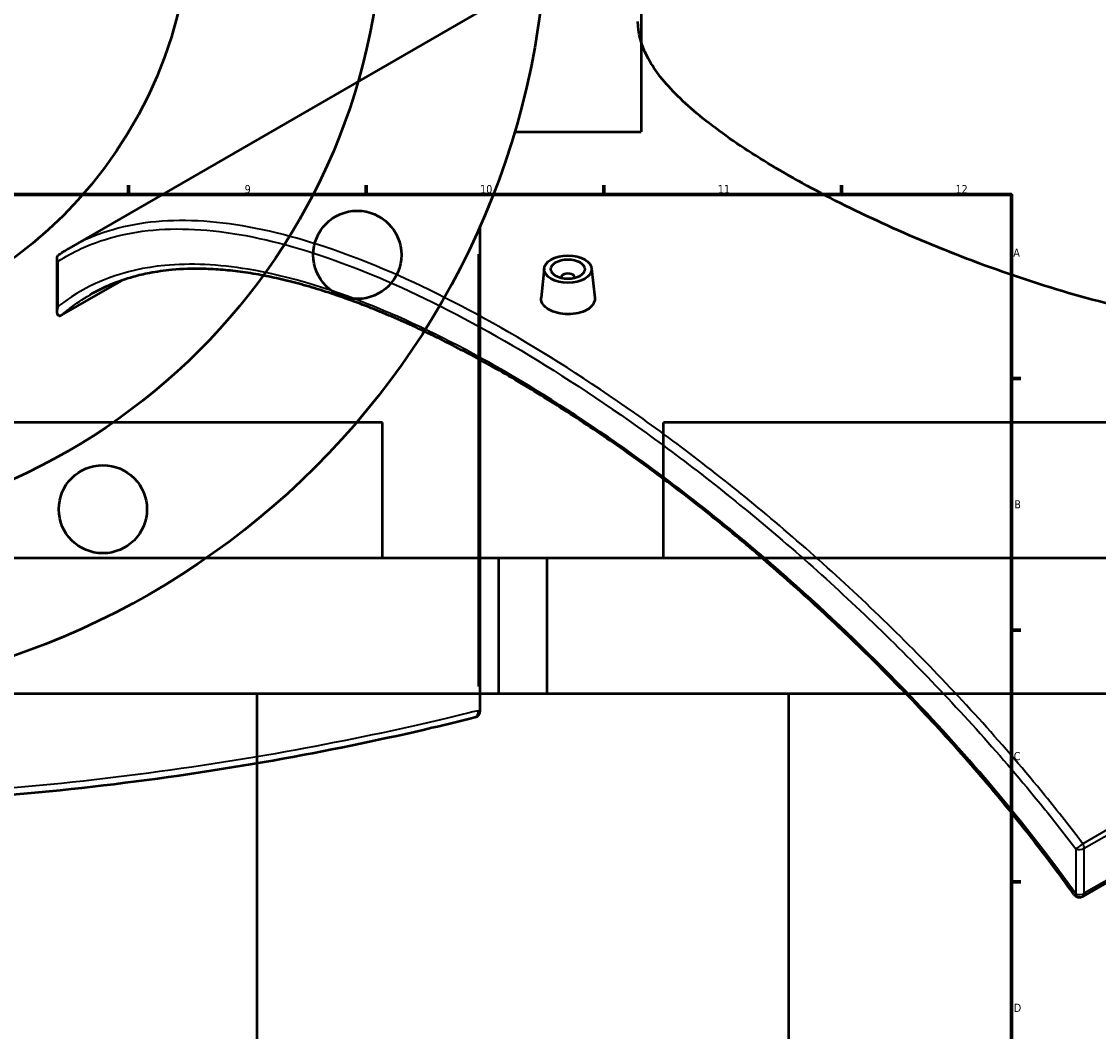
# Model space of a CAD drawing. Header units: millimetres. Extents: x -634 to 1178, y -305 to 960.
# Tile 10 of 12: x 529 to 847, y 327 to 625. Entities that reach past the tile are written whole.
import ezdxf

# ---------------------------------------------------------------- set-up
doc = ezdxf.new("R2010")
doc.units = ezdxf.units.MM
for name, color, linetype, lineweight in [('Border (ANSI)', 7, 'Continuous', 70), ('Dimension (ANSI)', 7, 'Continuous', 25), ('Visible (ANSI)', 7, 'Continuous', 50), ('Visible Narrow (ANSI)', 7, 'Continuous', 35)]:
    doc.layers.add(name, color=color, linetype=linetype, lineweight=lineweight)
doc.styles.add('Note Text (ANSI)', font='tahoma.ttf')
doc.dimstyles.new('Default - mm (ANSI)', dxfattribs={"dimtxt": 2.4, "dimasz": 2.5, "dimexe": 3.175, "dimexo": 1.6002, "dimgap": 0.8, "dimtad": 0, "dimtoh": 1, "dimdec": 0, "dimrnd": 1e-08, "dimzin": 4, "dimdsep": 46, "dimtxsty": 'Note Text (ANSI)', "dimcen": 0.09, "dimdle": 10, "dimclrd": 256, "dimclre": 256, "dimclrt": 5, "dimadec": 1, "dimazin": 1, "dimtfac": 1.27, "dimtofl": 0, "dimtmove": 0, "dimatfit": 3, "dimfxl": 1, "dimtolj": 1, "dimtzin": 4, "dimlwd": -1, "dimlwe": -1, "dimarcsym": 0})

# ---------------------------------------------------------------- blocks, each defined once
blk = doc.blocks.new('Borders Default Border')
at = {"layer": 'Border (ANSI)'}
for p, q in [((560.67, 574), (560.67, 576.8)), ((630.75, 574), (630.75, 576.8)), ((700.83, 574), (700.83, 576.8)), ((770.92, 574), (770.92, 576.8)), ((821, 519.75), (823.8, 519.75)), ((821, 445.5), (823.8, 445.5)), ((821, 371.25), (823.8, 371.25))]:
    blk.add_line(p, q, dxfattribs=at)
at = {"layer": 'Border (ANSI)', "flags": 128}
blk.add_lwpolyline([(20, 20), (20, 574), (821, 574), (821, 20), (20, 20)], dxfattribs=at)
at = {"layer": 'Border (ANSI)', "color": 5, "true_color": 0x0000ff, "char_height": 2.4, "attachment_point": 7, "style": 'Note Text (ANSI)'}
for s, insert in [('9', (594.92, 574.35)), ('10', (664.35, 574.35)), ('11', (734.43, 574.4)), ('12', (804.52, 574.4)), ('A', (821.58, 555.68)), ('B', (821.87, 481.43)), ('C', (821.71, 407.13)), ('D', (821.72, 332.93))]:
    blk.add_mtext(s, dxfattribs=dict(at, insert=insert))
blk = doc.blocks.new('*D8')
at = {"layer": 'Defpoints', "color": 0, "transparency": 16777216}
for p in [(320.29, 852.46), (580.93, 464.96)]:
    blk.add_point(p, dxfattribs=at)
at = {"layer": 'Dimension (ANSI)', "transparency": 16777216}
for p, q in [((337.35, 827.1), (321.68, 850.39)), ((334.18, 827.1), (337.35, 827.1))]:
    blk.add_line(p, q, dxfattribs=at)
blk.add_solid([(322.03, 850.62), (321.34, 850.16), (320.29, 852.46)], dxfattribs=at)
at = {"layer": 'Dimension (ANSI)', "color": 5, "transparency": 16777216, "insert": (325.62, 828.39), "char_height": 2.4, "attachment_point": 1, "style": 'Note Text (ANSI)'}
blk.add_mtext('\\A1;∅467', dxfattribs=at)

msp = doc.modelspace()

# ---------------------------------------------------------------- linework, layer by layer
at = {"layer": 'Visible (ANSI)'}
for p, q in [((711.86, 724.96), (711.86, 592.46)), ((710.89, 655.01), (543.05, 558.11)), ((674.51, 592.46), (711.86, 592.46)), ((664.36, 421.77), (664.36, 564.73)), ((539.61, 539.42), (539.61, 555.23)), ((683.25, 552.23), (682.32, 543.56)), ((688.24, 549.53), (688.24, 549.33)), ((692.24, 549.53), (692.24, 549.33)), ((697.23, 552.23), (698.16, 543.57)), ((558.5, 548.59), (540.83, 538.39)), ((635.61, 506.78), (265.61, 506.78)), ((635.61, 466.78), (635.61, 506.78)), ((1088.38, 506.78), (718.38, 506.78)), ((718.38, 466.78), (718.38, 506.78)), ((684.11, 466.78), (217.11, 466.78)), ((1136.88, 466.78), (669.88, 466.78)), ((669.88, 426.78), (669.88, 466.78)), ((684.11, 426.78), (684.11, 466.78)), ((962.77, 436.66), (842.07, 366.98)), ((684.11, 426.78), (217.11, 426.78)), ((598.61, 206.97), (598.61, 426.78)), ((1136.88, 426.78), (669.88, 426.78)), ((755.38, 246.78), (755.38, 426.78))]:
    msp.add_line(p, q, dxfattribs=at)
for centre, radius in [((450.61, 658.71), 233.5), ((450.61, 658.71), 185), ((450.61, 658.71), 128.5), ((628.14, 556.21), 13), ((553.11, 481.18), 13)]:
    msp.add_circle(centre, radius, dxfattribs=at)
for centre, start, end in [((662.36, 421.77), 284.0323, 0), ((841.07, 368.71), 215.5996, 300)]:
    msp.add_arc(centre, 2, start, end, dxfattribs=at)
for major_axis in [(-7, 0), (5, 0)]:
    msp.add_ellipse((690.24, 551.98), major_axis=major_axis, ratio=0.57735, dxfattribs=at)
msp.add_ellipse((690.24, 549.53), major_axis=(-2, 0), ratio=0.57735, start_param=2.963882, end_param=6.460896, dxfattribs=at)
for points, knots in [([(963.54, 547.76), (960.18, 545.82), (956.61, 544.06), (949.12, 540.95), (945.19, 539.6), (932.94, 536.2), (924.16, 534.82), (905.94, 533.74), (896.49, 534.04), (877.55, 535.96), (868.06, 537.57), (849.74, 541.58), (840.25, 544.13), (821.3, 550.07), (811.84, 553.45), (793.6, 560.7), (784.81, 564.57), (768.47, 572.42), (760.93, 576.4), (747.54, 584.13), (741.3, 588.11), (730.38, 595.99), (725.7, 599.91), (718.22, 607.51), (715.41, 611.2), (711.75, 618.32), (710.89, 621.75), (710.89, 625.02)], [0, 0, 0, 0, 1.42444, 1.42444, 2.848881, 2.848881, 5.697761, 5.697761, 8.546642, 8.546642, 11.395523, 11.395523, 14.236516, 14.236516, 17.07751, 17.07751, 19.918503, 19.918503, 22.759497, 22.759497, 25.60049, 25.60049, 28.441483, 28.441483, 31.282477, 31.282477, 34.12347, 34.12347, 34.12347, 34.12347]), ([(539.9, 554.3), (539.9, 554.3), (539.9, 554.3), (539.8, 554.46), (539.72, 554.63), (539.63, 554.97), (539.61, 555.14), (539.63, 555.52), (539.68, 555.72), (539.89, 556.08), (540.03, 556.23), (540.2, 556.35)], [-0.2780774, -0.2780774, -0.2780774, -0.2780774, -0.2773948, -0.2773948, -0.2150968, -0.2150968, -0.1535012, -0.1535012, -0.0741462, -0.0741462, 0, 0, 0, 0]), ([(540.23, 556.37), (540.41, 556.5), (540.6, 556.62), (540.97, 556.85), (541.16, 556.97), (541.53, 557.2), (541.72, 557.32), (542.1, 557.55), (542.28, 557.66), (542.66, 557.89), (542.85, 558), (543.05, 558.11)], [2.0295875, 2.0295875, 2.0295875, 2.0295875, 2.1780962, 2.1780962, 2.3266049, 2.3266049, 2.4751135, 2.4751135, 2.6236222, 2.6236222, 2.7721309, 2.7721309, 2.7721309, 2.7721309]), ([(839.45, 367.55), (837.24, 370.63), (834.99, 373.69), (830.41, 379.78), (828.08, 382.81), (823.35, 388.82), (820.94, 391.8), (816.07, 397.71), (813.6, 400.64), (808.6, 406.44), (806.08, 409.31), (800.98, 415), (798.41, 417.81), (793.22, 423.36), (790.6, 426.11), (785.34, 431.52), (782.7, 434.2), (777.38, 439.46), (774.71, 442.06), (769.36, 447.18), (766.67, 449.7), (761.29, 454.65), (758.59, 457.09), (753.19, 461.88), (750.49, 464.23), (745.09, 468.86), (742.39, 471.13), (737, 475.58), (734.31, 477.76), (728.93, 482.04), (726.25, 484.13), (720.9, 488.23), (718.23, 490.24), (712.92, 494.16), (710.27, 496.08), (705, 499.82), (702.37, 501.65), (697.15, 505.21), (694.55, 506.94), (689.37, 510.32), (686.8, 511.96), (681.69, 515.16), (679.14, 516.71), (674.09, 519.72), (671.58, 521.18), (666.6, 524), (664.12, 525.37), (659.21, 528), (656.77, 529.27), (651.93, 531.71), (649.53, 532.88), (644.77, 535.13), (642.41, 536.2), (637.73, 538.25), (635.41, 539.23), (630.82, 541.08), (628.55, 541.95), (624.05, 543.6), (621.83, 544.37), (617.42, 545.8), (615.24, 546.47), (610.94, 547.69), (608.81, 548.25), (604.61, 549.26), (602.53, 549.7), (598.44, 550.49), (596.42, 550.82), (592.43, 551.38), (590.47, 551.6), (586.61, 551.93), (584.71, 552.03), (579.61, 552.15), (576.47, 552.05), (571.17, 551.55), (568.96, 551.24), (565.21, 550.51), (563.64, 550.14), (559.8, 549.08), (557.58, 548.32), (553.29, 546.53), (551.22, 545.51), (549.23, 544.36)], [7.986794, 7.986794, 7.986794, 7.986794, 9.141302, 9.141302, 10.296859, 10.296859, 11.452237, 11.452237, 12.606227, 12.606227, 13.757683, 13.757683, 14.905572, 14.905572, 16.048993, 16.048993, 17.187195, 17.187195, 18.319586, 18.319586, 19.445737, 19.445737, 20.565381, 20.565381, 21.678405, 21.678405, 22.784843, 22.784843, 23.88487, 23.88487, 24.978807, 24.978807, 26.067102, 26.067102, 27.150315, 27.150315, 28.229089, 28.229089, 29.304134, 29.304134, 30.376205, 30.376205, 31.446086, 31.446086, 32.514574, 32.514574, 33.582467, 33.582467, 34.650558, 34.650558, 35.719644, 35.719644, 36.79051, 36.79051, 37.863929, 37.863929, 38.940649, 38.940649, 40.021393, 40.021393, 41.106863, 41.106863, 42.197745, 42.197745, 43.294729, 43.294729, 44.398532, 44.398532, 45.509949, 45.509949, 46.622086, 46.622086, 48.568326, 48.568326, 50.028006, 50.028006, 51.122765, 51.122765, 52.764905, 52.764905, 54.407045, 54.407045, 54.407045, 54.407045]), ([(695.85, 539.99), (695.15, 539.59), (694.26, 539.24), (692.3, 538.79), (691.24, 538.69), (689.25, 538.71), (688.18, 538.84), (686.23, 539.32), (685.34, 539.68), (683.93, 540.49), (683.32, 541), (682.51, 542.11), (682.31, 542.72), (682.31, 543.37), (682.31, 543.46), (682.32, 543.56)], [0, 0, 0, 0, 0.298845, 0.298845, 0.597691, 0.597691, 0.896456, 0.896456, 1.195221, 1.195221, 1.493986, 1.493986, 1.792752, 1.792752, 1.841183, 1.841183, 1.841183, 1.841183]), ([(698.16, 543.57), (698.17, 543.47), (698.17, 543.37), (698.17, 542.69), (697.97, 542.07), (697.17, 540.92), (696.56, 540.4), (695.85, 539.99)], [4.1344068, 4.1344068, 4.1344068, 4.1344068, 4.1831939, 4.1831939, 4.4820393, 4.4820393, 4.7808848, 4.7808848, 4.7808848, 4.7808848]), ([(540.2, 538.26), (540.1, 538.28), (540.02, 538.32), (539.83, 538.47), (539.75, 538.62), (539.54, 539.32), (539.61, 540.11), (539.9, 541), (539.9, 541.01), (539.9, 541.01)], [-0.7328336, -0.7328336, -0.7328336, -0.7328336, -0.6359721, -0.6359721, -0.4579812, -0.4579812, 0, 0, 0.001756, 0.001756, 0.001756, 0.001756]), ([(540.2, 538.26), (540.24, 538.26), (540.29, 538.25), (540.42, 538.25), (540.5, 538.26), (540.66, 538.31), (540.75, 538.34), (540.83, 538.39)], [0.4015133, 0.4015133, 0.4015133, 0.4015133, 0.4274321, 0.4274321, 0.4706061, 0.4706061, 0.5113109, 0.5113109, 0.5113109, 0.5113109]), ([(238.37, 419.83), (242.48, 418.81), (246.72, 417.78), (264.62, 413.59), (279.35, 410.48), (310.76, 404.81), (327.43, 402.25), (361.55, 398.09), (378.95, 396.47), (414.44, 394.28), (432.52, 393.71), (450.61, 393.71), (468.69, 393.71), (486.77, 394.28), (522.27, 396.47), (539.67, 398.09), (573.79, 402.25), (590.46, 404.81), (621.86, 410.48), (636.6, 413.59), (654.5, 417.78), (658.74, 418.81), (662.84, 419.83)], [2.109191, 2.109191, 2.109191, 2.109191, 3.91362, 3.91362, 9.519042, 9.519042, 15.124469, 15.124469, 20.537075, 20.537075, 25.949687, 25.949687, 25.949687, 31.362299, 31.362299, 36.774906, 36.774906, 42.380332, 42.380332, 47.985754, 47.985754, 49.790183, 49.790183, 49.790183, 49.790183])]:
    msp.add_open_spline(points, degree=3, knots=knots, dxfattribs=at)
msp.add_open_spline([(540.23, 556.37), (540.22, 556.37), (540.21, 556.36), (540.2, 556.35)], degree=3, dxfattribs=at)
at = {"layer": 'Visible Narrow (ANSI)'}
for p, q in [((663.8, 556.39), (663.8, 428.86)), ((539.9, 541.01), (539.9, 554.3)), ((962.79, 452.22), (842.1, 382.53)), ((842.49, 381.18), (963.18, 450.86)), ((963.18, 437.58), (842.49, 367.9)), ((663.86, 421.77), (664.36, 421.77)), ((842.49, 367.9), (842.49, 381.18)), ((840.04, 381.01), (840.04, 367.72))]:
    msp.add_line(p, q, dxfattribs=at)
for centre, major_axis, ratio, start_param, end_param in [((662.36, 421.77), (0.48, -1.94), 0.712149, 0.069733, 1.324923), ((841.07, 382), (-1.59, -1.21), 0.116215, 0.782264, 2.17692), ((841.07, 382), (2, 0), 0.57735, 4.171901, 5.497787), ((841.07, 382), (-1, 1.73), 0.57735, 3.926991, 4.690092), ((841.07, 368.71), (-1.63, -1.16), 0.145552, 0, 0.786163), ((841.07, 368.71), (-2, 0), 0.57735, 1.030308, 2.356194), ((841.07, 368.71), (1, -1.73), 0.57735, 0, 0.785398)]:
    msp.add_ellipse(centre, major_axis=major_axis, ratio=ratio, start_param=start_param, end_param=end_param, dxfattribs=at)
for points, knots in [([(842.1, 382.53), (838.45, 387.32), (834.72, 392.06), (819.05, 411.29), (806.39, 425.31), (780.08, 451.97), (766.43, 464.6), (739.27, 487.71), (725.76, 498.25), (699.01, 517.34), (685.76, 525.9), (672.92, 533.32), (660.07, 540.74), (647.63, 547.01), (623.96, 557.02), (612.74, 560.76), (591.44, 565.63), (581.41, 566.67), (563.1, 565.77), (554.83, 563.84), (545.94, 559.7), (544.48, 558.93), (543.05, 558.11)], [-49.790183, -49.790183, -49.790183, -49.790183, -47.985754, -47.985754, -42.380332, -42.380332, -36.774906, -36.774906, -31.362299, -31.362299, -25.949687, -25.949687, -25.949687, -20.537075, -20.537075, -15.124469, -15.124469, -9.519042, -9.519042, -3.91362, -3.91362, -2.772131, -2.772131, -2.772131, -2.772131]), ([(539.9, 554.3), (542.08, 555.7), (544.35, 556.94), (554.04, 561.43), (562.26, 563.33), (580.46, 564.17), (590.44, 563.11), (611.62, 558.22), (622.78, 554.48), (646.33, 544.5), (658.71, 538.25), (671.5, 530.87), (684.29, 523.49), (697.48, 514.97), (724.12, 495.98), (737.57, 485.5), (764.64, 462.53), (778.24, 449.98), (804.45, 423.5), (817.07, 409.57), (832.69, 390.47), (836.42, 385.76), (840.04, 381.01)], [2.109191, 2.109191, 2.109191, 2.109191, 3.91362, 3.91362, 9.519042, 9.519042, 15.124469, 15.124469, 20.537075, 20.537075, 25.949687, 25.949687, 25.949687, 31.362299, 31.362299, 36.774906, 36.774906, 42.380332, 42.380332, 47.985754, 47.985754, 49.790183, 49.790183, 49.790183, 49.790183]), ([(840.04, 367.72), (839.71, 368.19), (839.38, 368.65), (824.64, 389.05), (808.48, 408.18), (780.44, 437.45), (769.15, 448.33), (741.76, 472.79), (725.49, 485.81), (696.56, 506.53), (683.85, 514.76), (671.5, 521.89), (659.16, 529.02), (647.19, 535.04), (621.51, 545.84), (608.15, 549.93), (587.14, 553.41), (578.93, 553.79), (559.47, 551.95), (549.18, 548.09), (540.3, 541.33), (540.1, 541.17), (539.9, 541.01)], [7.986794, 7.986794, 7.986794, 7.986794, 8.159771, 8.159771, 15.604527, 15.604527, 20.335972, 20.335972, 26.886278, 26.886278, 32.111697, 32.111697, 32.111697, 37.337116, 37.337116, 43.88708, 43.88708, 48.618696, 48.618696, 56.061296, 56.061296, 56.236572, 56.236572, 56.236572, 56.236572]), ([(540.83, 538.39), (541.63, 539.08), (542.45, 539.74), (545.18, 541.84), (547.17, 543.17), (549.23, 544.36)], [-56.783755, -56.783755, -56.783755, -56.783755, -56.061296, -56.061296, -54.407045, -54.407045, -54.407045, -54.407045]), ([(663.8, 421.77), (659.68, 420.75), (655.42, 419.72), (637.44, 415.54), (622.64, 412.44), (591.09, 406.78), (574.35, 404.23), (540.07, 400.08), (522.59, 398.46), (486.94, 396.28), (468.77, 395.71), (450.61, 395.71), (432.44, 395.71), (414.28, 396.28), (378.63, 398.46), (361.14, 400.08), (326.87, 404.23), (310.13, 406.78), (278.58, 412.44), (263.78, 415.54), (245.6, 419.77), (241.16, 420.84), (236.86, 421.91)], [-49.790183, -49.790183, -49.790183, -49.790183, -47.985754, -47.985754, -42.380332, -42.380332, -36.774906, -36.774906, -31.362299, -31.362299, -25.949687, -25.949687, -25.949687, -20.537075, -20.537075, -15.124469, -15.124469, -9.519042, -9.519042, -3.91362, -3.91362, -2.0282, -2.0282, -2.0282, -2.0282])]:
    msp.add_open_spline(points, degree=3, knots=knots, dxfattribs=at)

# ---------------------------------------------------------------- block references
msp.add_blockref('Borders Default Border', (0, 0))

# ---------------------------------------------------------------- dimensions: what is measured, and where the dimension line sits
at = {"layer": 'Dimension (ANSI)'}
dim = msp.add_diameter_dim_2p(p1=(580.93, 464.96), p2=(320.29, 852.46), dimstyle='Default - mm (ANSI)', override={"dimgap": 0.8, "dimtih": 1, "dimdec": 0, "dimlfac": 1, "dimtol": 0, "dimlim": 0, "dimtp": 0, "dimtm": 0, "dimtdec": 2}, dxfattribs=at)
dim.commit()
dim.dimension.update_dxf_attribs({"geometry": '*D8', "text_midpoint": (329.5, 827.1), "dimtype": 163})

doc.saveas('drawing.dxf')
